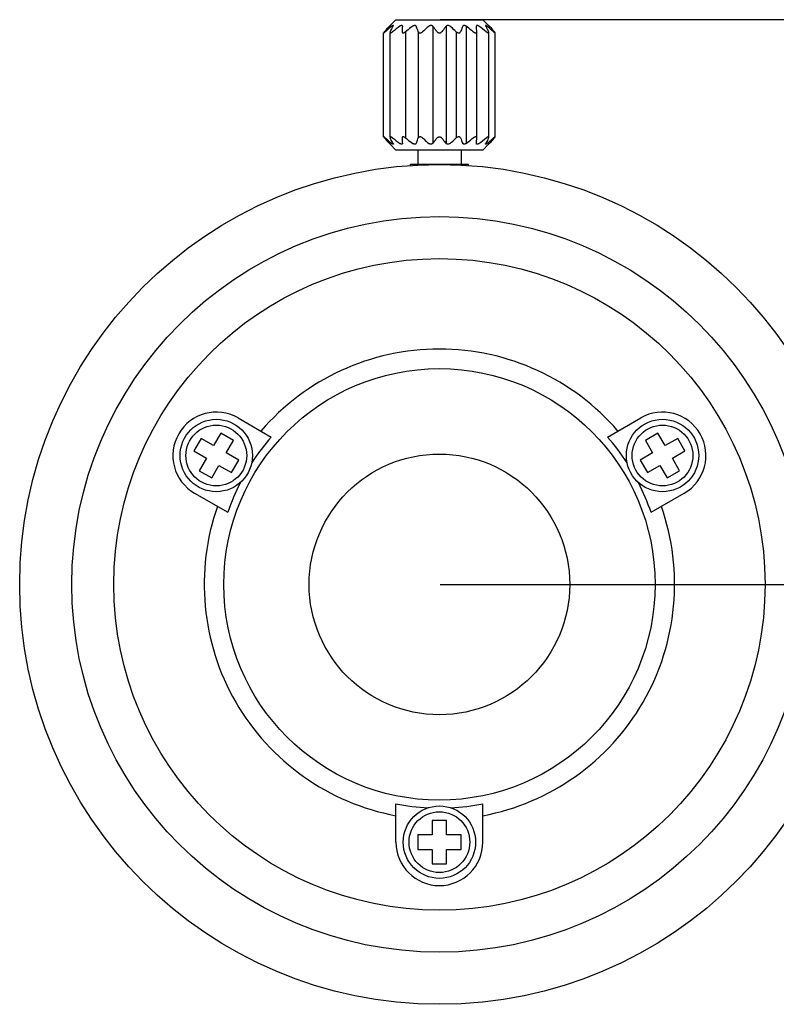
# Model space of a CAD drawing. Header units: millimetres. Extents: x 664 to 939, y 88 to 257.
# Tile 3 of 4: x 817 to 896, y 122 to 224. Entities that reach past the tile are written whole.
import ezdxf

# ---------------------------------------------------------------- set-up
doc = ezdxf.new("R2010")
doc.units = ezdxf.units.MM
doc.header["$LTSCALE"] = 23.1
doc.header["$PDMODE"] = 3
doc.header["$PDSIZE"] = 8
doc.layers.get('0').update_dxf_attribs({"linetype": 'CONTINUOUS'})
doc.layers.get('Defpoints').update_dxf_attribs({"linetype": 'CONTINUOUS'})
doc.layers.add('02___PRT_ALL_AXES', color=7, linetype='CONTINUOUS')
doc.styles.get("Standard").update_dxf_attribs({"font": 'txt', "width": 0.6})
doc.dimstyles.get("Standard").update_dxf_attribs({"dimtxt": 2.8, "dimasz": 3, "dimexe": 0.18, "dimexo": 0.0625, "dimgap": 0.09, "dimtad": 1, "dimdec": 3, "dimdsep": 46, "dimtxsty": 'STANDARD', "dimblk": '_FILLED', "dimblk1": '_FILLED', "dimblk2": '_FILLED', "dimcen": 0.09, "dimadec": 0, "dimazin": 0, "dimtol": 1, "dimtp": 0.001, "dimtm": 0.001, "dimtfac": 1, "dimtdec": 3, "dimtofl": 0, "dimtmove": 0, "dimatfit": 3, "dimldrblk": '_FILLED', "dimfxl": 1, "dimtolj": 1, "dimarcsym": 0})

# ---------------------------------------------------------------- blocks, each defined once
blk = doc.blocks.new('_FILLED')
at = {"color": 0, "linetype": 'ByBlock'}
blk.add_solid([(0, 0), (-1, 0.167), (-1, -0.167)], dxfattribs=at)
blk = doc.blocks.new('*D59')
at = {"color": 0, "lineweight": -2}
for p, q in [((860.76, 224.5), (938.48, 224.5)), ((938.3, 221.5), (938.3, 169)), ((860.76, 166), (938.48, 166))]:
    blk.add_line(p, q, dxfattribs=at)
at = {"layer": 'Defpoints', "color": 0}
for p in [(860.69, 224.5), (860.69, 166), (938.3, 166)]:
    blk.add_point(p, dxfattribs=at)
at = {"color": 0, "linetype": 'ByBlock', "lineweight": -2, "xscale": 3, "yscale": 3, "zscale": 3}
for p, rotation in [((938.3, 224.5), 90), ((938.3, 166), 270)]:
    blk.add_blockref('_FILLED', p, dxfattribs=dict(at, rotation=rotation))
at = {"color": 0, "insert": (935.71, 195.25), "char_height": 2.8, "attachment_point": 5, "rotation": 90}
blk.add_mtext('\\A1;{{\\H1.7857x;19.5}}', dxfattribs=at)

msp = doc.modelspace()

# ---------------------------------------------------------------- linework, layer by layer
at = {"color": 7, "linetype": 'Continuous'}
for p, q in [((856.1949, 224.4957), (855.5944, 223.8952)), ((856.1949, 224.4957), (865.1949, 224.4957)), ((865.1949, 224.4957), (865.7953, 223.8952)), ((856.1949, 210.9957), (855.5944, 211.5961)), ((865.1949, 210.9957), (865.7953, 211.5961)), ((865.1949, 210.9957), (856.1949, 210.9957)), ((858.4449, 210.9957), (858.4449, 209.4957)), ((862.9449, 210.9957), (862.9449, 209.4957)), ((857.6949, 209.3878), (857.6949, 209.4957)), ((863.6949, 209.4957), (857.6949, 209.4957)), ((863.6949, 209.3878), (863.6949, 209.4957))]:
    msp.add_line(p, q, dxfattribs=at)
at = {"color": 2, "linetype": 'Continuous'}
for p, q in [((858.2949, 209.4283), (858.2949, 209.4957)), ((863.0949, 209.4283), (863.0949, 209.4957))]:
    msp.add_line(p, q, dxfattribs=at)
at = {"layer": '02___PRT_ALL_AXES', "color": 7, "linetype": 'Continuous'}
for p, q in [((855.5599, 223.8587), (855.5738, 223.8734)), ((855.588, 223.8884), (855.5737, 223.8733)), ((855.5738, 223.8734), (855.587, 223.8873)), ((855.587, 223.8873), (855.5949, 223.8957)), ((855.5949, 223.8957), (855.588, 223.8884)), ((856.8578, 223.8111), (856.8582, 223.8221)), ((864.5315, 223.8221), (864.5319, 223.8111)), ((865.7949, 223.8957), (865.8017, 223.8884)), ((865.8028, 223.8873), (865.7949, 223.8957)), ((865.8017, 223.8884), (865.8161, 223.8733)), ((865.8159, 223.8734), (865.8028, 223.8873)), ((865.8161, 223.8733), (865.8298, 223.8588)), ((854.9144, 212.3549), (854.9144, 223.1364)), ((855.5754, 212.3202), (855.5754, 223.1712)), ((856.8182, 223.2451), (856.8178, 223.233)), ((864.572, 223.233), (864.5716, 223.2451)), ((864.572, 212.2569), (864.572, 223.2345)), ((865.8143, 212.3202), (865.8143, 223.1712)), ((866.4753, 212.3549), (866.4753, 223.1364)), ((856.8178, 212.2583), (856.8182, 212.2463)), ((864.5716, 212.2463), (864.572, 212.2583)), ((855.5599, 211.6326), (855.5738, 211.6179)), ((855.588, 211.6029), (855.5737, 211.6181)), ((855.5738, 211.6179), (855.587, 211.604)), ((855.587, 211.604), (855.5949, 211.5957)), ((855.5949, 211.5957), (855.588, 211.6029)), ((856.8578, 211.6802), (856.8582, 211.6692)), ((864.5315, 211.6692), (864.5319, 211.6802)), ((865.8028, 211.604), (865.7949, 211.5957)), ((865.7949, 211.5957), (865.8017, 211.6029)), ((865.8017, 211.6029), (865.8161, 211.6181)), ((865.8159, 211.6179), (865.8028, 211.604)), ((865.8161, 211.6181), (865.8298, 211.6325)), ((839.822, 183.2428), (843.2638, 181.2557)), ((878.126, 181.2557), (881.5678, 183.2428)), ((838.0475, 181.6692), (837.2975, 180.3702)), ((839.3465, 180.9192), (838.0475, 181.6692)), ((883.3423, 181.6692), (882.0432, 180.9192)), ((884.0923, 180.3702), (883.3423, 181.6692)), ((835.9984, 181.1202), (835.2484, 179.8212)), ((837.2975, 180.3702), (835.9984, 181.1202)), ((838.5965, 179.6202), (839.3465, 180.9192)), ((882.0432, 180.9192), (882.7932, 179.6202)), ((885.3913, 181.1202), (884.0923, 180.3702)), ((886.1413, 179.8212), (885.3913, 181.1202)), ((835.2484, 179.8212), (836.5475, 179.0712)), ((839.8956, 178.8702), (838.5965, 179.6202)), ((882.7932, 179.6202), (881.4942, 178.8702)), ((884.8423, 179.0712), (886.1413, 179.8212)), ((836.5475, 179.0712), (835.7975, 177.7721)), ((839.1456, 177.5712), (839.8956, 178.8702)), ((881.4942, 178.8702), (882.2442, 177.5712)), ((885.5923, 177.7721), (884.8423, 179.0712)), ((835.7975, 177.7721), (837.0965, 177.0221)), ((837.0965, 177.0221), (837.8465, 178.3212)), ((837.8465, 178.3212), (839.1456, 177.5712)), ((882.2442, 177.5712), (883.5432, 178.3212)), ((883.5432, 178.3212), (884.2932, 177.0221)), ((884.2932, 177.0221), (885.5923, 177.7721)), ((835.322, 175.4486), (838.7638, 173.4614)), ((882.626, 173.4614), (886.0678, 175.4486)), ((856.1949, 139.2957), (856.1949, 143.2699)), ((865.1949, 139.2957), (865.1949, 143.2699)), ((861.4449, 141.5457), (859.9449, 141.5457)), ((859.9449, 141.5457), (859.9449, 140.0457)), ((861.4449, 140.0457), (861.4449, 141.5457)), ((859.9449, 140.0457), (858.4449, 140.0457)), ((858.4449, 140.0457), (858.4449, 138.5457)), ((862.9449, 140.0457), (861.4449, 140.0457)), ((862.9449, 138.5457), (862.9449, 140.0457)), ((858.4449, 138.5457), (859.9449, 138.5457)), ((859.9449, 138.5457), (859.9449, 137.0457)), ((861.4449, 138.5457), (862.9449, 138.5457)), ((861.4449, 137.0457), (861.4449, 138.5457)), ((859.9449, 137.0457), (861.4449, 137.0457))]:
    msp.add_line(p, q, dxfattribs=at)
at = {"layer": '02___PRT_ALL_AXES', "color": 9, "linetype": 'Continuous'}
for p, q in [((859.9967, 223.8111), (859.9967, 211.6802)), ((861.393, 223.8111), (861.393, 211.6802)), ((863.4623, 223.8111), (863.4623, 211.6802)), ((857.1852, 223.2451), (857.1852, 212.2463)), ((858.5047, 223.2451), (858.5047, 212.2463)), ((862.4349, 223.2451), (862.4349, 212.2463))]:
    msp.add_line(p, q, dxfattribs=at)
at = {"layer": '02___PRT_ALL_AXES', "color": 7, "linetype": 'Continuous'}
for centre, radius in [((860.6949, 165.9957), 43.5), ((860.6949, 165.9957), 38.1), ((860.6949, 165.9957), 33.75), ((860.6949, 165.9957), 22.35), ((837.572, 179.3457), 3.75), ((883.8178, 179.3457), 3.75), ((860.6949, 165.9957), 13.5), ((860.6949, 139.2957), 3.75)]:
    msp.add_circle(centre, radius, dxfattribs=at)
at = {"layer": '02___PRT_ALL_AXES', "color": 9, "linetype": 'Continuous'}
for centre in [(837.572, 179.3457), (883.8178, 179.3457), (860.6949, 139.2957)]:
    msp.add_circle(centre, 3.15, dxfattribs=at)
at = {"layer": '02___PRT_ALL_AXES', "color": 7, "linetype": 'Continuous'}
for centre, radius, start, end in [((845.1003, 233.8093), 14.4366, 316.167012, 316.428571), ((870.2033, 204.8455), 23.3428, 125.660707, 127.979126), ((957.9659, 216.4424), 101.3762, 175.831709, 176.152401), ((772.4683, 217.0761), 92.3097, 3.83185, 4.18404), ((851.1864, 204.8455), 23.3428, 52.020874, 54.339293), ((876.2834, 233.8035), 14.4282, 223.570782, 223.83308), ((870.2033, 230.6459), 23.3428, 232.020874, 234.339293), ((948.9215, 218.4152), 92.3097, 183.83185, 184.18404), ((763.4239, 219.0489), 101.3762, 355.831709, 356.152401), ((851.1864, 230.6459), 23.3428, 305.660707, 307.979126), ((845.1003, 201.682), 14.4366, 43.571429, 43.832988), ((876.2834, 201.6878), 14.4282, 136.16692, 136.429218), ((860.6949, 165.9957), 24.3795, 40.636738, 139.363262), ((837.572, 179.3457), 4.5, 60, 240), ((883.8178, 179.3457), 4.5, 300, 120), ((860.6949, 165.9957), 23.167, 138.79958, 147.10337), ((860.6949, 165.9957), 23.167, 32.89663, 41.20042), ((860.6949, 165.9957), 23.167, 152.89663, 161.20042), ((860.6949, 165.9957), 23.167, 18.79958, 27.10337), ((860.6949, 165.9957), 24.3795, 160.636738, 259.363262), ((860.6949, 165.9957), 24.3795, 280.636738, 19.363262), ((860.6949, 165.9957), 23.167, 258.79958, 267.10337), ((860.6949, 165.9957), 23.167, 272.89663, 281.20042), ((860.6949, 139.2957), 4.5, 180, 0)]:
    msp.add_arc(centre, radius, start, end, dxfattribs=at)
for points, knots in [([(854.995, 223.2451), (855.0376, 223.2933), (855.2078, 223.4846), (855.3816, 223.6728), (855.5143, 223.8111)], [0, 0, 0, 0, 0.2514334, 1, 1, 1, 1]), ([(855.7568, 223.8111), (855.6993, 223.7653), (855.4701, 223.5802), (855.2452, 223.3899), (855.0781, 223.2451)], [0, 0, 0, 0, 0.24956083, 1, 1, 1, 1]), ([(855.5993, 223.2451), (855.6236, 223.2932), (855.7204, 223.4832), (855.82, 223.6716), (855.8967, 223.8111)], [0, 0, 0, 0, 0.25326191, 1, 1, 1, 1]), ([(855.9205, 223.8767), (855.9205, 223.8809), (855.9195, 223.8873), (855.9138, 223.8932), (855.908, 223.8955), (855.9008, 223.8959), (855.8884, 223.894), (855.8698, 223.8871), (855.8451, 223.874), (855.8173, 223.8563), (855.7874, 223.835), (855.7671, 223.8193), (855.7568, 223.8111)], [0, 0, 0, 0, 0.06270888, 0.08999525, 0.11932269, 0.15421391, 0.19689598, 0.30735894, 0.44908355, 0.61611215, 0.80162359, 1, 1, 1, 1]), ([(855.8967, 223.8111), (855.9033, 223.823), (855.9118, 223.8401), (855.919, 223.8625), (855.9205, 223.8723), (855.9205, 223.8767)], [0, 0, 0, 0, 0.57981084, 0.81207401, 1, 1, 1, 1]), ([(856.8582, 223.8221), (856.8582, 223.8322), (856.8562, 223.8518), (856.8444, 223.8738), (856.8297, 223.8859), (856.8159, 223.8922), (856.7995, 223.8956), (856.7733, 223.8961), (856.7362, 223.8882), (856.6899, 223.8695), (856.6419, 223.8432), (856.6105, 223.8223), (856.5949, 223.8111)], [0, 0, 0, 0, 0.09281993, 0.17669997, 0.2189374, 0.26407222, 0.31407251, 0.37022303, 0.50223245, 0.65634058, 0.82468973, 1, 1, 1, 1]), ([(857.9275, 223.8111), (857.8646, 223.7653), (857.6143, 223.5805), (857.3681, 223.3901), (857.1852, 223.2451)], [0, 0, 0, 0, 0.24990689, 1, 1, 1, 1]), ([(858.2817, 223.8111), (858.2769, 223.8229), (858.2639, 223.8457), (858.2338, 223.8737), (858.1926, 223.892), (858.1428, 223.8978), (858.0879, 223.8906), (858.0127, 223.8659), (857.9601, 223.8349), (857.9275, 223.8111)], [0, 0, 0, 0, 0.09367019, 0.19098109, 0.29781288, 0.41954057, 0.55614863, 0.7022957, 1, 1, 1, 1]), ([(858.5047, 223.2451), (858.4864, 223.2932), (858.4141, 223.4827), (858.3394, 223.6712), (858.2817, 223.8111)], [0, 0, 0, 0, 0.25388383, 1, 1, 1, 1]), ([(859.5939, 223.8111), (859.5397, 223.7653), (859.3237, 223.58), (859.112, 223.3898), (858.9549, 223.2451)], [0, 0, 0, 0, 0.24932152, 1, 1, 1, 1]), ([(859.9967, 223.8111), (859.9865, 223.8232), (859.9627, 223.8462), (859.919, 223.8734), (859.8668, 223.8916), (859.7885, 223.9), (859.6903, 223.8781), (859.6229, 223.8357), (859.5939, 223.8111)], [0, 0, 0, 0, 0.10640575, 0.22030243, 0.34303297, 0.474332, 0.74434786, 1, 1, 1, 1]), ([(860.4553, 223.2451), (860.4177, 223.2933), (860.2677, 223.4843), (860.1142, 223.6725), (859.9967, 223.8111)], [0, 0, 0, 0, 0.25189601, 1, 1, 1, 1]), ([(861.393, 223.8111), (861.3541, 223.7652), (861.1982, 223.5789), (861.0467, 223.3891), (860.9344, 223.2451)], [0, 0, 0, 0, 0.24798454, 1, 1, 1, 1]), ([(861.7959, 223.8111), (861.7668, 223.8357), (861.6994, 223.8781), (861.6012, 223.9), (861.5229, 223.8916), (861.4707, 223.8734), (861.4271, 223.8462), (861.4033, 223.8232), (861.393, 223.8111)], [0, 0, 0, 0, 0.25572459, 0.52582245, 0.65706807, 0.77976169, 0.89360742, 1, 1, 1, 1]), ([(862.4349, 223.2451), (862.3824, 223.2934), (862.1723, 223.4853), (861.9586, 223.6733), (861.7959, 223.8111)], [0, 0, 0, 0, 0.25064648, 1, 1, 1, 1]), ([(863.108, 223.8111), (863.089, 223.765), (863.0126, 223.5772), (862.9392, 223.3881), (862.8851, 223.2451)], [0, 0, 0, 0, 0.24583844, 1, 1, 1, 1]), ([(863.4623, 223.8111), (863.4296, 223.8349), (863.377, 223.8659), (863.3018, 223.8907), (863.2469, 223.8978), (863.1971, 223.892), (863.156, 223.8737), (863.1258, 223.8457), (863.1129, 223.8229), (863.108, 223.8111)], [0, 0, 0, 0, 0.29778279, 0.44397144, 0.58061041, 0.70227634, 0.80907465, 0.90634231, 1, 1, 1, 1]), ([(864.2046, 223.2451), (864.1436, 223.2934), (863.899, 223.4858), (863.6509, 223.6737), (863.4623, 223.8111)], [0, 0, 0, 0, 0.25009668, 1, 1, 1, 1]), ([(864.7949, 223.8111), (864.7792, 223.8223), (864.7478, 223.8432), (864.6999, 223.8695), (864.6599, 223.8857), (864.6293, 223.8933), (864.6035, 223.8967), (864.5795, 223.8948), (864.56, 223.8859), (864.5454, 223.8738), (864.5336, 223.8518), (864.5315, 223.8323), (864.5315, 223.8221)], [0, 0, 0, 0, 0.17537044, 0.34381224, 0.49801468, 0.56731789, 0.63027712, 0.73596016, 0.78110329, 0.8233369, 0.90719108, 1, 1, 1, 1]), ([(865.6329, 223.8111), (865.6226, 223.8193), (865.6024, 223.835), (865.5725, 223.8563), (865.5446, 223.874), (865.5199, 223.8871), (865.5014, 223.894), (865.4889, 223.8959), (865.4817, 223.8955), (865.4759, 223.8932), (865.4702, 223.8873), (865.4692, 223.8809), (865.4692, 223.8767)], [0, 0, 0, 0, 0.19839107, 0.38393318, 0.55101647, 0.69276761, 0.80313361, 0.84582533, 0.88072386, 0.9100099, 0.93729153, 1, 1, 1, 1]), ([(865.4692, 223.8767), (865.4692, 223.8723), (865.4707, 223.8624), (865.4779, 223.8401), (865.4865, 223.823), (865.493, 223.8111)], [0, 0, 0, 0, 0.18792394, 0.42020643, 1, 1, 1, 1]), ([(865.493, 223.8111), (865.5183, 223.7651), (865.62, 223.5777), (865.7181, 223.3884), (865.7905, 223.2451)], [0, 0, 0, 0, 0.24651244, 1, 1, 1, 1]), ([(866.3116, 223.2451), (866.2559, 223.2934), (866.0325, 223.4855), (865.8056, 223.6735), (865.6329, 223.8111)], [0, 0, 0, 0, 0.25042192, 1, 1, 1, 1]), ([(865.8754, 223.8111), (865.9195, 223.7652), (866.0956, 223.5793), (866.2675, 223.3894), (866.3948, 223.2451)], [0, 0, 0, 0, 0.24848061, 1, 1, 1, 1]), ([(854.995, 223.2451), (854.9842, 223.2329), (854.9689, 223.2152), (854.95, 223.1921), (854.9382, 223.1769), (854.9284, 223.1634), (854.921, 223.1519), (854.9163, 223.1428), (854.9144, 223.1372), (854.9144, 223.135)], [0, 0, 0, 0, 0.35378806, 0.51136671, 0.6527975, 0.77511563, 0.87526145, 0.95061226, 1, 1, 1, 1]), ([(854.9144, 223.135), (854.9144, 223.134), (854.9148, 223.1318), (854.9182, 223.1304), (854.9226, 223.131), (854.9283, 223.133), (854.9356, 223.1364), (854.9442, 223.1413), (854.9541, 223.1474), (854.9695, 223.1578), (854.9909, 223.1734), (855.0183, 223.1948), (855.0478, 223.219), (855.0679, 223.2362), (855.0781, 223.2451)], [0, 0, 0, 0, 0.01466618, 0.02854199, 0.04889831, 0.07841198, 0.11770397, 0.1663762, 0.22370546, 0.28888757, 0.43957901, 0.61203168, 0.80037808, 1, 1, 1, 1]), ([(855.5993, 223.2451), (855.5925, 223.2317), (855.5838, 223.2121), (855.5768, 223.1862), (855.5754, 223.1743), (855.5754, 223.1687)], [0, 0, 0, 0, 0.55702938, 0.79381758, 1, 1, 1, 1]), ([(855.5754, 223.1687), (855.5755, 223.1613), (855.5773, 223.15), (855.5866, 223.1387), (855.5963, 223.1332), (855.6086, 223.1305), (855.6298, 223.1307), (855.6613, 223.1386), (855.7024, 223.156), (855.7471, 223.1807), (855.7933, 223.2108), (855.8236, 223.2333), (855.8388, 223.2451)], [0, 0, 0, 0, 0.07009372, 0.10194449, 0.1355239, 0.17417445, 0.219978, 0.33516138, 0.47868442, 0.64226248, 0.8180877, 1, 1, 1, 1]), ([(856.8178, 223.2331), (856.8178, 223.2192), (856.8204, 223.1985), (856.8317, 223.1738), (856.8441, 223.1579), (856.8607, 223.1451), (856.8815, 223.136), (856.906, 223.1309), (856.9447, 223.1299), (856.9981, 223.1403), (857.0627, 223.1657), (857.1261, 223.2013), (857.166, 223.2299), (857.1852, 223.2451)], [0, 0, 0, 0, 0.09090638, 0.13398474, 0.17695715, 0.22174086, 0.27038696, 0.32449218, 0.38501568, 0.52357582, 0.67831817, 0.83944294, 1, 1, 1, 1]), ([(858.5047, 223.2451), (858.5106, 223.2294), (858.5274, 223.1986), (858.5677, 223.1609), (858.6236, 223.1358), (858.6786, 223.1292), (858.726, 223.1323), (858.7754, 223.1414), (858.8571, 223.1702), (858.9194, 223.2124), (858.9549, 223.2451)], [0, 0, 0, 0, 0.09546315, 0.1966329, 0.3097861, 0.43869425, 0.50839343, 0.58012144, 0.72491379, 1, 1, 1, 1]), ([(860.4553, 223.2451), (860.4679, 223.229), (860.4976, 223.1983), (860.5533, 223.1615), (860.6205, 223.1366), (860.6697, 223.1307), (860.6949, 223.1307)], [0, 0, 0, 0, 0.22288938, 0.46379948, 0.72460971, 1, 1, 1, 1]), ([(860.6949, 223.1307), (860.72, 223.1307), (860.7693, 223.1366), (860.8364, 223.1615), (860.8922, 223.1983), (860.9219, 223.229), (860.9344, 223.2451)], [0, 0, 0, 0, 0.27541856, 0.53621339, 0.77711252, 1, 1, 1, 1]), ([(862.4349, 223.2451), (862.4704, 223.2124), (862.5326, 223.1702), (862.6143, 223.1414), (862.6638, 223.1323), (862.7112, 223.1292), (862.7662, 223.1358), (862.822, 223.1609), (862.8624, 223.1986), (862.8792, 223.2294), (862.8851, 223.2451)], [0, 0, 0, 0, 0.27508686, 0.41987921, 0.49160728, 0.56130634, 0.69021446, 0.8033676, 0.90453694, 1, 1, 1, 1]), ([(864.2046, 223.2451), (864.2237, 223.2299), (864.2636, 223.2013), (864.327, 223.1657), (864.3916, 223.1403), (864.4451, 223.1299), (864.4838, 223.1309), (864.5083, 223.136), (864.529, 223.1451), (864.5457, 223.1579), (864.558, 223.1738), (864.5693, 223.1985), (864.572, 223.2192), (864.572, 223.2331)], [0, 0, 0, 0, 0.16055719, 0.32168248, 0.47642481, 0.6149849, 0.67550834, 0.72961361, 0.77825959, 0.82304337, 0.86601561, 0.9090938, 1, 1, 1, 1]), ([(865.5509, 223.2451), (865.5661, 223.2333), (865.5965, 223.2108), (865.6426, 223.1807), (865.6873, 223.156), (865.7284, 223.1386), (865.7599, 223.1307), (865.7811, 223.1305), (865.7934, 223.1332), (865.8032, 223.1387), (865.8124, 223.15), (865.8143, 223.1613), (865.8143, 223.1687)], [0, 0, 0, 0, 0.18191248, 0.35773806, 0.52131665, 0.66483928, 0.78002238, 0.82582559, 0.86447612, 0.89805538, 0.92990616, 1, 1, 1, 1]), ([(865.8143, 223.1687), (865.8143, 223.1743), (865.8129, 223.1862), (865.806, 223.2121), (865.7972, 223.2317), (865.7905, 223.2451)], [0, 0, 0, 0, 0.20618243, 0.44297076, 1, 1, 1, 1]), ([(866.3116, 223.2451), (866.3219, 223.2362), (866.342, 223.219), (866.3714, 223.1948), (866.3989, 223.1734), (866.4202, 223.1578), (866.4357, 223.1474), (866.4456, 223.1413), (866.4542, 223.1364), (866.4614, 223.133), (866.4672, 223.131), (866.4715, 223.1304), (866.4749, 223.1318), (866.4753, 223.134), (866.4753, 223.135)], [0, 0, 0, 0, 0.1996222, 0.38796901, 0.56042219, 0.71111404, 0.77629597, 0.83362488, 0.88229681, 0.92158876, 0.95110221, 0.97145807, 0.98533377, 1, 1, 1, 1]), ([(866.4753, 223.135), (866.4753, 223.1372), (866.4735, 223.1428), (866.4687, 223.1519), (866.4613, 223.1634), (866.4516, 223.1769), (866.4397, 223.1921), (866.4208, 223.2152), (866.4055, 223.2329), (866.3948, 223.2451)], [0, 0, 0, 0, 0.04938845, 0.12474002, 0.22488587, 0.34720368, 0.48863421, 0.64621256, 1, 1, 1, 1]), ([(855.0781, 212.2463), (855.0679, 212.2552), (855.0478, 212.2723), (855.0183, 212.2965), (854.9909, 212.3179), (854.9695, 212.3335), (854.9541, 212.3439), (854.9442, 212.3501), (854.9356, 212.3549), (854.9283, 212.3584), (854.9226, 212.3603), (854.9182, 212.361), (854.9148, 212.3595), (854.9144, 212.3574), (854.9144, 212.3564)], [0, 0, 0, 0, 0.19962192, 0.38796832, 0.56042099, 0.71111243, 0.77629454, 0.8336238, 0.88229603, 0.92158802, 0.95110169, 0.97145801, 0.98533382, 1, 1, 1, 1]), ([(854.9144, 212.3564), (854.9144, 212.3541), (854.9163, 212.3485), (854.921, 212.3395), (854.9284, 212.328), (854.9382, 212.3145), (854.95, 212.2993), (854.9689, 212.2761), (854.9842, 212.2584), (854.995, 212.2463)], [0, 0, 0, 0, 0.04938774, 0.12473855, 0.22488437, 0.3472025, 0.48863329, 0.64621194, 1, 1, 1, 1]), ([(855.5143, 211.6802), (855.4703, 211.7261), (855.2941, 211.912), (855.1223, 212.102), (854.995, 212.2463)], [0, 0, 0, 0, 0.24848061, 1, 1, 1, 1]), ([(855.0781, 212.2463), (855.1339, 212.1979), (855.3572, 212.0059), (855.5841, 211.8179), (855.7568, 211.6802)], [0, 0, 0, 0, 0.25042192, 1, 1, 1, 1]), ([(855.8388, 212.2463), (855.8236, 212.2581), (855.7933, 212.2805), (855.7471, 212.3106), (855.7024, 212.3353), (855.6613, 212.3528), (855.6298, 212.3607), (855.6086, 212.3608), (855.5963, 212.3582), (855.5866, 212.3526), (855.5773, 212.3413), (855.5755, 212.33), (855.5754, 212.3226)], [0, 0, 0, 0, 0.1819123, 0.35773752, 0.52131558, 0.66483862, 0.780022, 0.82582555, 0.8644761, 0.89805551, 0.92990628, 1, 1, 1, 1]), ([(855.5754, 212.3226), (855.5754, 212.3171), (855.5768, 212.3052), (855.5838, 212.2792), (855.5925, 212.2596), (855.5993, 212.2463)], [0, 0, 0, 0, 0.20618242, 0.44297062, 1, 1, 1, 1]), ([(855.8967, 211.6802), (855.8714, 211.7263), (855.7697, 211.9136), (855.6717, 212.1029), (855.5993, 212.2463)], [0, 0, 0, 0, 0.24651244, 1, 1, 1, 1]), ([(857.1852, 212.2463), (857.166, 212.2615), (857.1261, 212.29), (857.0627, 212.3257), (856.9981, 212.3511), (856.9447, 212.3614), (856.906, 212.3604), (856.8815, 212.3553), (856.8607, 212.3462), (856.8441, 212.3334), (856.8317, 212.3175), (856.8204, 212.2929), (856.8178, 212.2721), (856.8178, 212.2583)], [0, 0, 0, 0, 0.16055706, 0.32168183, 0.47642418, 0.61498432, 0.67550782, 0.72961304, 0.77825914, 0.82304285, 0.86601526, 0.90909362, 1, 1, 1, 1]), ([(857.1852, 212.2463), (857.2461, 212.1979), (857.4908, 212.0056), (857.7389, 211.8177), (857.9275, 211.6802)], [0, 0, 0, 0, 0.25009668, 1, 1, 1, 1]), ([(858.2817, 211.6802), (858.3007, 211.7263), (858.3771, 211.9142), (858.4505, 212.1033), (858.5047, 212.2463)], [0, 0, 0, 0, 0.24583844, 1, 1, 1, 1]), ([(858.9549, 212.2463), (858.9194, 212.2789), (858.8571, 212.3211), (858.7754, 212.3499), (858.726, 212.3591), (858.6786, 212.3621), (858.6236, 212.3555), (858.5677, 212.3305), (858.5274, 212.2927), (858.5106, 212.2619), (858.5047, 212.2463)], [0, 0, 0, 0, 0.27508621, 0.41987856, 0.49160657, 0.56130575, 0.6902139, 0.8033671, 0.90453685, 1, 1, 1, 1]), ([(858.9549, 212.2463), (859.0073, 212.1979), (859.2174, 212.006), (859.4311, 211.818), (859.5939, 211.6802)], [0, 0, 0, 0, 0.25064648, 1, 1, 1, 1]), ([(859.9967, 211.6802), (860.0357, 211.7262), (860.1915, 211.9124), (860.3431, 212.1022), (860.4553, 212.2463)], [0, 0, 0, 0, 0.24798454, 1, 1, 1, 1]), ([(860.4553, 212.2463), (860.4679, 212.2623), (860.4976, 212.2931), (860.5533, 212.3298), (860.6205, 212.3548), (860.6697, 212.3607), (860.6949, 212.3607)], [0, 0, 0, 0, 0.22288938, 0.46379948, 0.72460971, 1, 1, 1, 1]), ([(860.6949, 212.3607), (860.72, 212.3607), (860.7693, 212.3548), (860.8364, 212.3298), (860.8922, 212.2931), (860.9219, 212.2623), (860.9344, 212.2463)], [0, 0, 0, 0, 0.27541856, 0.53621339, 0.77711252, 1, 1, 1, 1]), ([(860.9344, 212.2463), (860.972, 212.198), (861.1221, 212.0071), (861.2756, 211.8188), (861.393, 211.6802)], [0, 0, 0, 0, 0.25189601, 1, 1, 1, 1]), ([(861.7959, 211.6802), (861.85, 211.7261), (862.066, 211.9113), (862.2778, 212.1015), (862.4349, 212.2463)], [0, 0, 0, 0, 0.24932152, 1, 1, 1, 1]), ([(862.8851, 212.2463), (862.8792, 212.2619), (862.8624, 212.2927), (862.822, 212.3305), (862.7662, 212.3555), (862.7112, 212.3621), (862.6638, 212.3591), (862.6143, 212.3499), (862.5326, 212.3211), (862.4704, 212.2789), (862.4349, 212.2463)], [0, 0, 0, 0, 0.09546306, 0.1966324, 0.30978554, 0.43869366, 0.50839272, 0.58012079, 0.72491314, 1, 1, 1, 1]), ([(862.8851, 212.2463), (862.9033, 212.1981), (862.9757, 212.0087), (863.0504, 211.8201), (863.108, 211.6802)], [0, 0, 0, 0, 0.25388383, 1, 1, 1, 1]), ([(863.4623, 211.6802), (863.5251, 211.726), (863.7755, 211.9109), (864.0217, 212.1012), (864.2046, 212.2463)], [0, 0, 0, 0, 0.24990689, 1, 1, 1, 1]), ([(864.572, 212.2583), (864.572, 212.2721), (864.5693, 212.2929), (864.558, 212.3175), (864.5457, 212.3334), (864.529, 212.3462), (864.5083, 212.3553), (864.4838, 212.3604), (864.4451, 212.3614), (864.3916, 212.3511), (864.327, 212.3257), (864.2636, 212.29), (864.2237, 212.2615), (864.2046, 212.2463)], [0, 0, 0, 0, 0.0909062, 0.13398439, 0.17695663, 0.22174041, 0.27038639, 0.32449166, 0.3850151, 0.52357519, 0.67831752, 0.83944281, 1, 1, 1, 1]), ([(865.7905, 212.2463), (865.7661, 212.1981), (865.6694, 212.0082), (865.5697, 211.8197), (865.493, 211.6802)], [0, 0, 0, 0, 0.25326191, 1, 1, 1, 1]), ([(865.8143, 212.3226), (865.8143, 212.33), (865.8124, 212.3413), (865.8032, 212.3526), (865.7934, 212.3582), (865.7811, 212.3608), (865.7599, 212.3607), (865.7284, 212.3528), (865.6873, 212.3353), (865.6426, 212.3106), (865.5965, 212.2805), (865.5661, 212.2581), (865.5509, 212.2463)], [0, 0, 0, 0, 0.07009384, 0.10194462, 0.13552388, 0.17417441, 0.21997762, 0.33516072, 0.47868335, 0.64226194, 0.81808752, 1, 1, 1, 1]), ([(865.6329, 211.6802), (865.6904, 211.7261), (865.9196, 211.9111), (866.1446, 212.1014), (866.3116, 212.2463)], [0, 0, 0, 0, 0.24956083, 1, 1, 1, 1]), ([(865.7905, 212.2463), (865.7972, 212.2596), (865.806, 212.2792), (865.8129, 212.3052), (865.8143, 212.3171), (865.8143, 212.3226)], [0, 0, 0, 0, 0.55702924, 0.79381757, 1, 1, 1, 1]), ([(866.3948, 212.2463), (866.3522, 212.198), (866.182, 212.0067), (866.0082, 211.8185), (865.8754, 211.6802)], [0, 0, 0, 0, 0.2514334, 1, 1, 1, 1]), ([(866.4753, 212.3564), (866.4753, 212.3574), (866.4749, 212.3595), (866.4715, 212.361), (866.4672, 212.3603), (866.4614, 212.3584), (866.4542, 212.3549), (866.4456, 212.3501), (866.4357, 212.3439), (866.4202, 212.3335), (866.3989, 212.3179), (866.3714, 212.2965), (866.342, 212.2723), (866.3219, 212.2552), (866.3116, 212.2463)], [0, 0, 0, 0, 0.01466623, 0.02854193, 0.04889779, 0.07841124, 0.11770319, 0.16637512, 0.22370403, 0.28888596, 0.43957781, 0.61203099, 0.8003778, 1, 1, 1, 1]), ([(866.3948, 212.2463), (866.4055, 212.2584), (866.4208, 212.2761), (866.4397, 212.2993), (866.4516, 212.3145), (866.4613, 212.328), (866.4687, 212.3395), (866.4735, 212.3485), (866.4753, 212.3541), (866.4753, 212.3564)], [0, 0, 0, 0, 0.35378744, 0.51136579, 0.65279632, 0.77511413, 0.87525998, 0.95061155, 1, 1, 1, 1]), ([(855.9205, 211.6146), (855.9205, 211.6105), (855.9195, 211.604), (855.9138, 211.5982), (855.908, 211.5959), (855.9008, 211.5954), (855.8884, 211.5973), (855.8698, 211.6042), (855.8451, 211.6173), (855.8173, 211.635), (855.7874, 211.6563), (855.7671, 211.672), (855.7568, 211.6802)], [0, 0, 0, 0, 0.06270888, 0.08999525, 0.11932269, 0.15421391, 0.19689598, 0.30735894, 0.44908355, 0.61611215, 0.80162359, 1, 1, 1, 1]), ([(855.8967, 211.6802), (855.9033, 211.6683), (855.9118, 211.6512), (855.919, 211.6289), (855.9205, 211.619), (855.9205, 211.6146)], [0, 0, 0, 0, 0.57981084, 0.81207401, 1, 1, 1, 1]), ([(856.8582, 211.6693), (856.8582, 211.6591), (856.8562, 211.6395), (856.8444, 211.6176), (856.8297, 211.6055), (856.8159, 211.5991), (856.7995, 211.5957), (856.7733, 211.5953), (856.7362, 211.6032), (856.6899, 211.6218), (856.6419, 211.6481), (856.6105, 211.6691), (856.5949, 211.6802)], [0, 0, 0, 0, 0.09281993, 0.17669997, 0.2189374, 0.26407222, 0.31407251, 0.37022303, 0.50223245, 0.65634058, 0.82468973, 1, 1, 1, 1]), ([(858.2817, 211.6802), (858.2769, 211.6685), (858.2639, 211.6456), (858.2338, 211.6176), (858.1926, 211.5993), (858.1428, 211.5935), (858.0879, 211.6007), (858.0127, 211.6254), (857.9601, 211.6564), (857.9275, 211.6802)], [0, 0, 0, 0, 0.09367019, 0.19098109, 0.29781288, 0.41954057, 0.55614863, 0.7022957, 1, 1, 1, 1]), ([(859.9967, 211.6802), (859.9865, 211.6682), (859.9627, 211.6452), (859.919, 211.6179), (859.8668, 211.5998), (859.7885, 211.5913), (859.6903, 211.6132), (859.6229, 211.6556), (859.5939, 211.6802)], [0, 0, 0, 0, 0.10640575, 0.22030243, 0.34303297, 0.474332, 0.74434786, 1, 1, 1, 1]), ([(861.7959, 211.6802), (861.7668, 211.6556), (861.6994, 211.6132), (861.6012, 211.5913), (861.5229, 211.5998), (861.4707, 211.6179), (861.4271, 211.6452), (861.4033, 211.6682), (861.393, 211.6802)], [0, 0, 0, 0, 0.25572459, 0.52582245, 0.65706807, 0.77976169, 0.89360742, 1, 1, 1, 1]), ([(863.4623, 211.6802), (863.4296, 211.6564), (863.377, 211.6254), (863.3018, 211.6007), (863.2469, 211.5935), (863.1971, 211.5993), (863.156, 211.6176), (863.1258, 211.6456), (863.1129, 211.6685), (863.108, 211.6802)], [0, 0, 0, 0, 0.29778279, 0.44397144, 0.58061041, 0.70227634, 0.80907465, 0.90634231, 1, 1, 1, 1]), ([(864.7949, 211.6802), (864.7792, 211.6691), (864.7478, 211.6481), (864.6999, 211.6219), (864.6599, 211.6057), (864.6293, 211.5981), (864.6035, 211.5947), (864.5795, 211.5966), (864.56, 211.6055), (864.5454, 211.6175), (864.5336, 211.6395), (864.5315, 211.6591), (864.5315, 211.6692)], [0, 0, 0, 0, 0.17537044, 0.34381224, 0.49801468, 0.56731789, 0.63027712, 0.73596016, 0.78110329, 0.8233369, 0.90719108, 1, 1, 1, 1]), ([(865.4692, 211.6147), (865.4692, 211.6191), (865.4707, 211.6289), (865.4779, 211.6512), (865.4865, 211.6683), (865.493, 211.6802)], [0, 0, 0, 0, 0.18792394, 0.42020643, 1, 1, 1, 1]), ([(865.6329, 211.6802), (865.6226, 211.672), (865.6024, 211.6563), (865.5725, 211.635), (865.5446, 211.6173), (865.5199, 211.6042), (865.5014, 211.5973), (865.4889, 211.5954), (865.4817, 211.5959), (865.4759, 211.5982), (865.4702, 211.604), (865.4692, 211.6105), (865.4692, 211.6147)], [0, 0, 0, 0, 0.19839107, 0.38393318, 0.55101647, 0.69276761, 0.80313361, 0.84582533, 0.88072386, 0.9100099, 0.93729153, 1, 1, 1, 1])]:
    msp.add_open_spline(points, degree=3, knots=knots, dxfattribs=at)

# ---------------------------------------------------------------- dimensions: what is measured, and where the dimension line sits
dim = msp.add_linear_dim(base=(938.2976, 165.9957), p1=(860.6949, 224.4957), p2=(860.6949, 165.9957), angle=90, text='{{\\H1.7857x;19.5}}', dimstyle='STANDARD')
dim.commit()
dim.dimension.update_dxf_attribs({"geometry": '*D59', "text_midpoint": (935.7076, 195.2457)})

doc.saveas('drawing.dxf')
